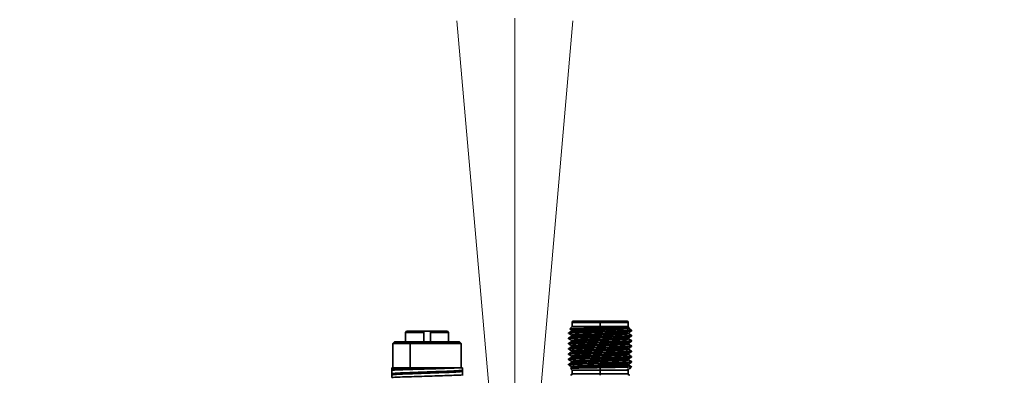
# Model space of a CAD drawing. Header units: millimetres. Extents: x -54 to 820, y 0 to 420.
# Tile 12 of 26: x 200.92 to 219.7, y 142.38 to 149.16. Entities that reach past the tile are written whole.
import ezdxf

# ---------------------------------------------------------------- set-up
doc = ezdxf.new("R2010")
doc.units = ezdxf.units.MM
doc.linetypes.add('CENTERX2', pattern=[20.32, 12.7, -2.54, 2.54, -2.54])
doc.layers.add('标注层', color=150, linetype='Continuous')
doc.styles.add('SLDTEXTSTYLE0', font='TXT', dxfattribs={"width": 0.7})
doc.dimstyles.new('SLDDIMSTYLE0', dxfattribs={"dimtxt": 3.5, "dimasz": 4, "dimexe": 0, "dimexo": 0.0625, "dimgap": 0.875, "dimtad": 0, "dimtih": 1, "dimtoh": 1, "dimlfac": 10, "dimrnd": 1e-09, "dimzin": 12, "dimdsep": 46, "dimtxsty": 'SLDTEXTSTYLE0', "dimsah": 1, "dimcen": 0, "dimadec": 0, "dimazin": 3, "dimtfac": 1, "dimtdec": 3, "dimtofl": 0, "dimtmove": 0, "dimatfit": 3, "dimfxl": 0, "dimfrac": 2, "dimtolj": 1, "dimtzin": 12, "dimarcsym": 0})

# ---------------------------------------------------------------- blocks, each defined once
blk = doc.blocks.new('_D_3')
at = {"layer": '标注层'}
for p, q in [((281.609, 195.015), (292.196, 203.712)), ((292.196, 203.712), (305.213, 203.712))]:
    blk.add_line(p, q, dxfattribs=at)
blk.add_solid([(281.609, 195.015), (285.017, 197.168), (284.383, 197.941)], dxfattribs=at)
at = {"layer": '标注层', "char_height": 3.5, "attachment_point": 1, "style": 'SLDTEXTSTYLE0'}
for s, insert in [('%%c', (293.196, 208.224)), ('1844', (297.066, 208.224))]:
    blk.add_mtext(s, dxfattribs=dict(at, insert=insert))

msp = doc.modelspace()

# ---------------------------------------------------------------- linework, layer by layer
at = {"color": 7, "linetype": 'CENTERX2', "lineweight": 18}
for q in [(210.3652, 228.6907), (202.3295, 228.3399), (218.401, 228.3399)]:
    msp.add_line((210.3652, 136.4907), q, dxfattribs=at)
at = {"color": 7, "linetype": 'Continuous', "lineweight": 35}
for p, q in [((211.4558, 143.3107), (211.4134, 143.2683)), ((211.4558, 143.3907), (211.4558, 143.3107)), ((211.4558, 143.3107), (211.9908, 143.3107)), ((211.4758, 143.4107), (211.9908, 143.4107)), ((211.9908, 143.3907), (211.9908, 143.4107)), ((212.5058, 143.4107), (211.9908, 143.4107)), ((211.9908, 143.3107), (211.9908, 143.3907)), ((211.9908, 143.283), (211.9908, 143.3107)), ((212.5258, 143.3107), (211.9908, 143.3107)), ((212.5258, 143.3107), (212.5258, 143.3907)), ((212.5379, 143.2986), (212.5258, 143.3107)), ((212.5367, 143.273), (212.5367, 143.2983)), ((208.3005, 143.2205), (208.2805, 143.2005)), ((208.2805, 143.2005), (208.2805, 143.0205)), ((208.2805, 143.2005), (208.6255, 143.2005)), ((208.3005, 143.2205), (208.6255, 143.2205)), ((208.6255, 143.2205), (208.7555, 143.2205)), ((208.6255, 143.2205), (208.6255, 143.0205)), ((208.6255, 143.0205), (208.6255, 143.2005)), ((208.7555, 143.0205), (208.7555, 143.2205)), ((208.7555, 143.2205), (209.0805, 143.2205)), ((208.7555, 143.2005), (208.7555, 143.0205)), ((208.7555, 143.2005), (209.1005, 143.2005)), ((209.1005, 143.2005), (209.0805, 143.2205)), ((209.1005, 143.0205), (209.1005, 143.2005)), ((211.3908, 143.192), (211.3908, 143.1795)), ((211.3908, 143.092), (211.3908, 143.0795)), ((211.4449, 143.2484), (211.4449, 143.2236)), ((211.4449, 143.1482), (211.4449, 143.1236)), ((211.9908, 143.1045), (211.9908, 143.117)), ((212.5367, 143.173), (212.5367, 143.1978)), ((212.5367, 143.0731), (212.5367, 143.0978)), ((212.5908, 143.1295), (212.5908, 143.142)), ((208.0705, 143.0205), (208.0405, 142.9905)), ((208.0405, 142.9905), (208.0405, 142.5205)), ((208.3655, 142.9905), (208.0405, 142.9905)), ((208.0705, 143.0205), (208.3805, 143.0205)), ((209.3405, 142.9905), (208.3655, 142.9905)), ((208.3655, 142.5205), (208.3655, 142.9905)), ((208.3805, 143.0205), (209.3105, 143.0205)), ((209.3405, 142.9905), (209.3105, 143.0205)), ((209.3405, 142.5205), (209.3405, 142.9905)), ((211.3908, 142.992), (211.3908, 142.9795)), ((211.4449, 143.0483), (211.4449, 143.0236)), ((211.4449, 142.9484), (211.4449, 142.9236)), ((211.9908, 143.0045), (211.9908, 143.017)), ((211.9908, 142.9045), (211.9908, 142.917)), ((212.5367, 142.9731), (212.5367, 142.9978)), ((212.5908, 143.0295), (212.5908, 143.042)), ((212.5908, 142.9295), (212.5908, 142.942)), ((211.3908, 142.892), (211.3908, 142.8795)), ((211.3908, 142.792), (211.3908, 142.7795)), ((211.4449, 142.8484), (211.4449, 142.8236)), ((211.4449, 142.7483), (211.4449, 142.7236)), ((211.9908, 142.8045), (211.9908, 142.817)), ((211.9908, 142.7045), (211.9908, 142.717)), ((212.5367, 142.8731), (212.5367, 142.8978)), ((212.5367, 142.7731), (212.5367, 142.7984)), ((212.5908, 142.8295), (212.5908, 142.842)), ((212.5908, 142.7295), (212.5908, 142.742)), ((211.3908, 142.692), (211.3908, 142.6795)), ((211.3908, 142.592), (211.3908, 142.5795)), ((211.4449, 142.6484), (211.4449, 142.6236)), ((211.4449, 142.5484), (211.4449, 142.5236)), ((211.9908, 142.6045), (211.9908, 142.617)), ((211.9908, 142.4807), (211.9908, 142.5275)), ((212.5367, 142.6731), (212.5367, 142.6978)), ((212.5367, 142.573), (212.5367, 142.5978)), ((212.5515, 142.5064), (212.5911, 142.546)), ((212.5908, 142.6295), (212.5908, 142.642)), ((208.0155, 142.5205), (208.0155, 142.4631)), ((208.0155, 142.5205), (208.0155, 142.5205)), ((208.0155, 142.4896), (208.0155, 142.4786)), ((208.0155, 142.451), (208.0155, 142.4631)), ((208.0155, 142.4132), (208.0155, 142.3907)), ((208.9069, 142.5205), (209.2403, 142.5205)), ((209.3655, 142.5205), (209.2403, 142.5205)), ((209.3655, 142.4757), (209.3655, 142.5205)), ((209.3655, 142.4757), (209.3655, 142.4526)), ((209.3655, 142.3881), (209.3655, 142.376)), ((211.4249, 142.5116), (211.4558, 142.4807)), ((211.4458, 142.5241), (211.4283, 142.514)), ((211.4558, 142.4807), (211.4558, 142.4107)), ((211.4558, 142.4807), (211.9908, 142.4807)), ((212.5258, 142.4807), (211.9908, 142.4807)), ((211.9908, 142.4107), (211.9908, 142.4807)), ((211.9908, 142.3807), (211.9908, 142.4107)), ((212.5136, 142.4954), (212.51, 142.4932)), ((212.51, 142.4932), (212.51, 142.4916)), ((212.5322, 142.4916), (212.51, 142.4916)), ((212.5136, 142.4954), (212.5506, 142.5072)), ((212.5258, 142.4107), (212.5258, 142.4807))]:
    msp.add_line(p, q, dxfattribs=at)
at = {"color": 8, "linetype": 'Continuous', "lineweight": 35}
for p, q in [((211.4558, 143.3907), (211.9908, 143.3907)), ((212.5258, 143.3907), (211.9908, 143.3907)), ((211.4558, 142.4107), (211.9908, 142.4107)), ((212.5258, 142.4107), (211.9908, 142.4107))]:
    msp.add_line(p, q, dxfattribs=at)
at = {"color": 7, "linetype": 'Continuous', "lineweight": 35, "flags": 128}
msp.add_lwpolyline([(208.3805, 143.0205), (208.3721, 143.0037), (208.3655, 142.9905)], dxfattribs=at)
at = {"color": 7, "linetype": 'CENTERX2', "lineweight": 18}
msp.add_arc((210.3652, 136.4907), 92.2, 95, 85, dxfattribs=at)
at = {"color": 7, "linetype": 'Continuous', "lineweight": 35}
for centre, radius, start, end in [((211.4758, 143.3907), 0.02, 90, 180), ((212.5058, 143.3907), 0.02, 0, 90), ((211.4258, 142.4107), 0.03, 270, 0), ((212.5558, 142.4107), 0.03, 180, 270)]:
    msp.add_arc(centre, radius, start, end, dxfattribs=at)
for points, knots in [([(211.9908, 143.283), (211.9474, 143.2822), (211.8604, 143.2806), (211.7358, 143.2783), (211.6239, 143.276), (211.5305, 143.2736), (211.4613, 143.2713), (211.4177, 143.269), (211.4142, 143.2674), (211.4124, 143.2667)], [0, 0, 0, 0, 0.141244, 0.2830708, 0.4254802, 0.5684722, 0.712047, 0.8562044, 1, 1, 1, 1]), ([(212.5293, 143.2982), (212.5286, 143.2968), (212.5267, 143.2935), (212.44, 143.2882), (212.2942, 143.2823), (212.1055, 143.2765), (211.9024, 143.2707), (211.7104, 143.2648), (211.5575, 143.259), (211.46, 143.2535), (211.4528, 143.2499), (211.4495, 143.2482)], [0, 0, 0, 0, 0.0840671, 0.2007256, 0.3173837, 0.4340415, 0.5506999, 0.6673581, 0.7840158, 0.900674, 1, 1, 1, 1]), ([(211.9908, 143.283), (212.078, 143.2845), (212.252, 143.2876), (212.4365, 143.292), (212.5305, 143.2958), (212.5303, 143.2979), (212.5303, 143.2988)], [0, 0, 0, 0, 0.2999603, 0.5979159, 0.8314846, 1, 1, 1, 1]), ([(212.5338, 143.2998), (212.5191, 143.2998), (212.4897, 143.2998), (212.4082, 143.2998), (212.3454, 143.2998), (212.3398, 143.2998)], [0, 0, 0, 0, 0.4764616, 0.952923, 1, 1, 1, 1]), ([(208.6255, 143.2005), (208.6255, 143.2043), (208.6255, 143.211), (208.6255, 143.2176), (208.6255, 143.2205)], [0, 0, 0, 0, 0.5599723, 1, 1, 1, 1]), ([(208.7555, 143.2205), (208.7555, 143.2168), (208.7555, 143.2102), (208.7555, 143.2035), (208.7555, 143.2005)], [0, 0, 0, 0, 0.56002685, 1, 1, 1, 1]), ([(211.9908, 143.1045), (211.9124, 143.1024), (211.7556, 143.0982), (211.5539, 143.092), (211.4279, 143.0857), (211.3756, 143.0813), (211.3939, 143.079), (211.3956, 143.0788)], [0, 0, 0, 0, 0.2435637, 0.4871274, 0.730691, 0.9742545, 1, 1, 1, 1]), ([(211.9908, 143.117), (211.9122, 143.1149), (211.7549, 143.1107), (211.5566, 143.1045), (211.4179, 143.0982), (211.3998, 143.094), (211.3908, 143.092)], [0, 0, 0, 0, 0.2500001, 0.5000001, 0.7500001, 1, 1, 1, 1]), ([(211.446, 143.2242), (211.4368, 143.2189), (211.4186, 143.2084), (211.4003, 143.1978), (211.3912, 143.1925)], [0, 0, 0, 0, 0.499977, 1, 1, 1, 1]), ([(211.3912, 143.1788), (211.4004, 143.1736), (211.4187, 143.163), (211.4369, 143.1524), (211.4461, 143.1471)], [0, 0, 0, 0, 0.5000236, 1, 1, 1, 1]), ([(211.446, 143.1242), (211.4369, 143.1189), (211.4186, 143.1084), (211.4003, 143.0978), (211.3912, 143.0925)], [0, 0, 0, 0, 0.4999763, 1, 1, 1, 1]), ([(211.3966, 143.1927), (211.4001, 143.194), (211.4081, 143.1969), (211.4867, 143.2014), (211.6131, 143.2063), (211.7771, 143.2113), (211.9609, 143.2162), (212.1477, 143.2211), (212.3193, 143.226), (212.4608, 143.2309), (212.554, 143.2359), (212.5964, 143.2398), (212.5862, 143.2421), (212.5834, 143.2427)], [0, 0, 0, 0, 0.0753839, 0.1738928, 0.2724017, 0.3709105, 0.4694195, 0.5679284, 0.6664373, 0.7649461, 0.863455, 0.9619639, 1, 1, 1, 1]), ([(212.5887, 143.2289), (212.5891, 143.2288), (212.599, 143.2268), (212.547, 143.2229), (212.432, 143.2172), (212.2525, 143.2115), (212.042, 143.2058), (211.8245, 143.2001), (211.6275, 143.1944), (211.4798, 143.1887), (211.3972, 143.1837), (211.3991, 143.1806), (211.3999, 143.1795)], [0, 0, 0, 0, 0.0054681, 0.1208828, 0.2362975, 0.3517122, 0.4671269, 0.5825416, 0.6979563, 0.813371, 0.9287857, 1, 1, 1, 1]), ([(211.4124, 143.2666), (211.4144, 143.2655), (211.4255, 143.259), (211.4367, 143.2526), (211.4458, 143.2473)], [0, 0, 0, 0, 0.1802963, 1, 1, 1, 1]), ([(212.5271, 143.1975), (212.5278, 143.1966), (212.53, 143.1938), (212.4561, 143.189), (212.3192, 143.1832), (212.1346, 143.1774), (211.9321, 143.1715), (211.7368, 143.1657), (211.5766, 143.1599), (211.4663, 143.154), (211.4521, 143.1502), (211.445, 143.1482)], [0, 0, 0, 0, 0.054529, 0.1727576, 0.2909854, 0.4092135, 0.5274421, 0.64567, 0.763898, 0.8821266, 1, 1, 1, 1]), ([(212.5343, 143.274), (212.5352, 143.2738), (212.5409, 143.2725), (212.5287, 143.2701), (212.4966, 143.2668), (212.4406, 143.2635), (212.3659, 143.2602), (212.2748, 143.2568), (212.1716, 143.2535), (212.0606, 143.2502), (211.9466, 143.2469), (211.8345, 143.2436), (211.7292, 143.2403), (211.6351, 143.237), (211.5561, 143.2337), (211.4964, 143.2304), (211.4569, 143.2272), (211.4498, 143.225), (211.4463, 143.224)], [0, 0, 0, 0, 0.0118213, 0.0779917, 0.1441622, 0.2103326, 0.2765029, 0.3426732, 0.4088433, 0.4750136, 0.5411837, 0.6073538, 0.6735239, 0.739694, 0.805864, 0.8720342, 0.9382043, 1, 1, 1, 1]), ([(212.5342, 143.1732), (212.5341, 143.1724), (212.5337, 143.1705), (212.5059, 143.1676), (212.4562, 143.1643), (212.3855, 143.161), (212.2981, 143.1576), (212.1975, 143.1543), (212.0879, 143.151), (211.9742, 143.1477), (211.8612, 143.1444), (211.7538, 143.1411), (211.6565, 143.1378), (211.5738, 143.1345), (211.5084, 143.1312), (211.466, 143.1279), (211.4458, 143.1255), (211.4471, 143.1242), (211.4473, 143.124)], [0, 0, 0, 0, 0.0472949, 0.1145574, 0.1818198, 0.2490822, 0.3163445, 0.3836068, 0.4508691, 0.5181314, 0.5853936, 0.652656, 0.7199184, 0.7871808, 0.8544431, 0.9217056, 0.9889682, 1, 1, 1, 1]), ([(212.5316, 143.0975), (212.5288, 143.0963), (212.5222, 143.0934), (212.4537, 143.089), (212.3428, 143.0841), (212.1978, 143.0793), (212.0343, 143.0745), (211.8666, 143.0696), (211.7106, 143.0648), (211.5795, 143.0599), (211.4893, 143.0551), (211.4446, 143.0512), (211.4496, 143.0489), (211.4511, 143.0482)], [0, 0, 0, 0, 0.0746502, 0.1728803, 0.2711105, 0.3693407, 0.4675709, 0.5658008, 0.6640304, 0.7622597, 0.8604886, 0.9587171, 1, 1, 1, 1]), ([(212.5855, 143.1427), (212.5874, 143.1424), (212.606, 143.1401), (212.5538, 143.1357), (212.4276, 143.1295), (212.226, 143.1232), (212.0692, 143.119), (211.9908, 143.117)], [0, 0, 0, 0, 0.0282447, 0.2711836, 0.5141225, 0.7570613, 1, 1, 1, 1]), ([(211.9908, 143.1045), (212.0536, 143.1061), (212.1792, 143.1095), (212.3495, 143.1145), (212.4835, 143.1195), (212.5736, 143.1245), (212.5851, 143.1278), (212.5908, 143.1295)], [0, 0, 0, 0, 0.1999999, 0.3999999, 0.6, 0.7999999, 1, 1, 1, 1]), ([(212.5905, 143.2425), (212.5814, 143.2478), (212.5631, 143.2583), (212.5448, 143.2689), (212.5357, 143.2742)], [0, 0, 0, 0, 0.5000236, 1, 1, 1, 1]), ([(212.5905, 143.1425), (212.5814, 143.1478), (212.5631, 143.1583), (212.5448, 143.1689), (212.5357, 143.1742)], [0, 0, 0, 0, 0.5000238, 1, 1, 1, 1]), ([(212.5358, 143.0973), (212.5449, 143.1026), (212.5632, 143.1131), (212.5815, 143.1237), (212.5906, 143.129)], [0, 0, 0, 0, 0.4999807, 1, 1, 1, 1]), ([(212.5359, 143.1974), (212.545, 143.2026), (212.5633, 143.2132), (212.5816, 143.2238), (212.5907, 143.2291)], [0, 0, 0, 0, 0.4999776, 1, 1, 1, 1]), ([(211.3967, 142.9787), (211.3945, 142.9789), (211.3756, 142.9813), (211.4277, 142.9857), (211.554, 142.992), (211.7556, 142.9982), (211.9124, 143.0024), (211.9908, 143.0045)], [0, 0, 0, 0, 0.0310263, 0.2732696, 0.515513, 0.7577565, 1, 1, 1, 1]), ([(211.3966, 142.8787), (211.3945, 142.8789), (211.3756, 142.8813), (211.4277, 142.8857), (211.554, 142.892), (211.7556, 142.8982), (211.9124, 142.9024), (211.9908, 142.9045)], [0, 0, 0, 0, 0.0307628, 0.273072, 0.5153813, 0.7576907, 1, 1, 1, 1]), ([(211.9908, 143.017), (211.9122, 143.0149), (211.7549, 143.0107), (211.5566, 143.0045), (211.4179, 142.9982), (211.3998, 142.994), (211.3908, 142.992)], [0, 0, 0, 0, 0.25, 0.5000001, 0.7500001, 1, 1, 1, 1]), ([(211.9908, 142.917), (211.9122, 142.9149), (211.7549, 142.9107), (211.5566, 142.9045), (211.4179, 142.8982), (211.3998, 142.894), (211.3908, 142.892)], [0, 0, 0, 0, 0.25000006, 0.50000011, 0.75000013, 1, 1, 1, 1]), ([(211.391, 143.079), (211.4001, 143.0737), (211.4184, 143.0632), (211.4367, 143.0526), (211.4458, 143.0473)], [0, 0, 0, 0, 0.5000183, 1, 1, 1, 1]), ([(211.446, 142.9242), (211.4368, 142.9189), (211.4186, 142.9084), (211.4003, 142.8978), (211.3911, 142.8925)], [0, 0, 0, 0, 0.4999774, 1, 1, 1, 1]), ([(211.4461, 143.0243), (211.4369, 143.019), (211.4187, 143.0084), (211.4004, 142.9979), (211.3912, 142.9926)], [0, 0, 0, 0, 0.4999776, 1, 1, 1, 1]), ([(211.3912, 142.9789), (211.4003, 142.9736), (211.4183, 142.9632), (211.4362, 142.9529), (211.4449, 142.9478)], [0, 0, 0, 0, 0.5104647, 1, 1, 1, 1]), ([(212.5338, 142.9974), (212.5343, 142.9973), (212.5394, 142.9955), (212.5017, 142.9921), (212.4202, 142.9873), (212.294, 142.9824), (212.1413, 142.9776), (211.9745, 142.9727), (211.8091, 142.9679), (211.6608, 142.963), (211.5414, 142.9582), (211.4687, 142.9534), (211.4377, 142.95), (211.446, 142.9483), (211.4465, 142.9482)], [0, 0, 0, 0, 0.0093586, 0.1077828, 0.2062072, 0.3046321, 0.4030573, 0.5014828, 0.5999087, 0.6983347, 0.7967609, 0.8951871, 0.9936131, 1, 1, 1, 1]), ([(212.5318, 142.9732), (212.5333, 142.9728), (212.5403, 142.9708), (212.5025, 142.9671), (212.42, 142.9623), (212.2941, 142.9574), (212.1413, 142.9526), (211.9745, 142.9477), (211.8092, 142.9429), (211.6604, 142.938), (211.5431, 142.9332), (211.4651, 142.9285), (211.4534, 142.9254), (211.4478, 142.924)], [0, 0, 0, 0, 0.0254673, 0.1238837, 0.2223003, 0.3207173, 0.4191347, 0.5175525, 0.6159704, 0.7143887, 0.812807, 0.9112254, 1, 1, 1, 1]), ([(212.5345, 143.0732), (212.5314, 143.0717), (212.5249, 143.0687), (212.454, 143.064), (212.3427, 143.0591), (212.1979, 143.0543), (212.0343, 143.0495), (211.8666, 143.0446), (211.7107, 143.0398), (211.5794, 143.0349), (211.4899, 143.0301), (211.4462, 143.0265), (211.4497, 143.0245), (211.4503, 143.0241)], [0, 0, 0, 0, 0.0891524, 0.1877624, 0.2863724, 0.3849825, 0.4835925, 0.5822022, 0.6808117, 0.7794208, 0.8780295, 0.976638, 1, 1, 1, 1]), ([(212.5858, 143.0428), (212.5877, 143.0425), (212.6006, 143.0406), (212.5675, 143.037), (212.4852, 143.032), (212.3491, 143.027), (212.1793, 143.022), (212.0537, 143.0186), (211.9908, 143.017)], [0, 0, 0, 0, 0.0330189, 0.2264152, 0.4198114, 0.6132076, 0.8066039, 1, 1, 1, 1]), ([(211.9908, 143.0045), (212.0694, 143.0065), (212.2267, 143.0107), (212.425, 143.017), (212.5637, 143.0232), (212.5818, 143.0274), (212.5908, 143.0295)], [0, 0, 0, 0, 0.24999987, 0.49999989, 0.74999994, 1, 1, 1, 1]), ([(212.5847, 142.9428), (212.587, 142.9425), (212.606, 142.9402), (212.554, 142.9357), (212.4276, 142.9295), (212.226, 142.9232), (212.0692, 142.919), (211.9908, 142.917)], [0, 0, 0, 0, 0.032282, 0.2742115, 0.5161411, 0.7580706, 1, 1, 1, 1]), ([(211.9908, 142.9045), (212.0694, 142.9065), (212.2267, 142.9107), (212.425, 142.917), (212.5637, 142.9232), (212.5818, 142.9274), (212.5908, 142.9295)], [0, 0, 0, 0, 0.24999987, 0.49999991, 0.74999994, 1, 1, 1, 1]), ([(212.5903, 143.0426), (212.5811, 143.0479), (212.5628, 143.0585), (212.5446, 143.069), (212.5354, 143.0743)], [0, 0, 0, 0, 0.50003499, 1, 1, 1, 1]), ([(212.5903, 142.9426), (212.5812, 142.9479), (212.5629, 142.9584), (212.5446, 142.969), (212.5355, 142.9743)], [0, 0, 0, 0, 0.5000197, 1, 1, 1, 1]), ([(212.5355, 142.8971), (212.5446, 142.9024), (212.5629, 142.913), (212.5812, 142.9235), (212.5903, 142.9288)], [0, 0, 0, 0, 0.4999826, 1, 1, 1, 1]), ([(212.5357, 142.9972), (212.5448, 143.0025), (212.5631, 143.0131), (212.5814, 143.0237), (212.5905, 143.0289)], [0, 0, 0, 0, 0.4999772, 1, 1, 1, 1]), ([(211.3956, 142.7788), (211.3939, 142.779), (211.3756, 142.7813), (211.4279, 142.7857), (211.5539, 142.792), (211.7556, 142.7982), (211.9124, 142.8024), (211.9908, 142.8045)], [0, 0, 0, 0, 0.0255681, 0.269176, 0.512784, 0.756392, 1, 1, 1, 1]), ([(211.9908, 142.817), (211.9122, 142.8149), (211.7549, 142.8107), (211.5566, 142.8045), (211.4179, 142.7982), (211.3998, 142.794), (211.3908, 142.792)], [0, 0, 0, 0, 0.25000006, 0.50000009, 0.75000013, 1, 1, 1, 1]), ([(211.9908, 142.717), (211.9122, 142.7149), (211.7549, 142.7107), (211.5566, 142.7045), (211.4179, 142.6982), (211.3998, 142.694), (211.3908, 142.692)], [0, 0, 0, 0, 0.2500001, 0.5000001, 0.7500001, 1, 1, 1, 1]), ([(211.4458, 142.8241), (211.4367, 142.8188), (211.4184, 142.8083), (211.4001, 142.7977), (211.391, 142.7924)], [0, 0, 0, 0, 0.4999786, 1, 1, 1, 1]), ([(211.391, 142.779), (211.4001, 142.7737), (211.4184, 142.7632), (211.4367, 142.7526), (211.4458, 142.7473)], [0, 0, 0, 0, 0.5000224, 1, 1, 1, 1]), ([(211.4459, 142.7242), (211.4368, 142.7189), (211.4185, 142.7083), (211.4002, 142.6978), (211.3911, 142.6925)], [0, 0, 0, 0, 0.4999793, 1, 1, 1, 1]), ([(211.3912, 142.8789), (211.4003, 142.8736), (211.4186, 142.863), (211.4369, 142.8525), (211.446, 142.8472)], [0, 0, 0, 0, 0.5000158, 1, 1, 1, 1]), ([(212.5297, 142.7719), (212.5278, 142.771), (212.5226, 142.7686), (212.4668, 142.7648), (212.3719, 142.7603), (212.2452, 142.7558), (212.0989, 142.7513), (211.944, 142.7469), (211.7927, 142.7424), (211.6573, 142.7379), (211.547, 142.7334), (211.476, 142.7289), (211.4431, 142.7258), (211.4472, 142.7242), (211.4476, 142.724)], [0, 0, 0, 0, 0.0555249, 0.1490271, 0.2425295, 0.336032, 0.4295346, 0.5230372, 0.6165397, 0.7100421, 0.8035442, 0.8970462, 0.9905479, 1, 1, 1, 1]), ([(212.5243, 142.7958), (212.5217, 142.7951), (212.5135, 142.7927), (212.447, 142.7887), (212.3345, 142.7838), (212.1876, 142.779), (212.0235, 142.7741), (211.8561, 142.7693), (211.7013, 142.7645), (211.5723, 142.7596), (211.485, 142.7548), (211.4432, 142.751), (211.4492, 142.7488), (211.4507, 142.7482)], [0, 0, 0, 0, 0.048358, 0.1500742, 0.2517909, 0.3535077, 0.4552246, 0.5569415, 0.6586584, 0.760375, 0.8620912, 0.9638072, 1, 1, 1, 1]), ([(212.5296, 142.8973), (212.5298, 142.8966), (212.5302, 142.8943), (212.4778, 142.8904), (212.3794, 142.8855), (212.2423, 142.8807), (212.0829, 142.8759), (211.9148, 142.871), (211.7538, 142.8662), (211.6143, 142.8613), (211.5106, 142.8565), (211.4488, 142.8518), (211.4484, 142.8488), (211.4483, 142.8473)], [0, 0, 0, 0, 0.0415614, 0.1384968, 0.2354325, 0.3323682, 0.4293042, 0.5262404, 0.6231769, 0.7201137, 0.8170509, 0.9139884, 1, 1, 1, 1]), ([(212.5307, 142.8732), (212.5312, 142.8722), (212.5325, 142.8696), (212.4784, 142.8654), (212.3793, 142.8605), (212.2424, 142.8557), (212.0829, 142.8509), (211.9148, 142.846), (211.7539, 142.8412), (211.6141, 142.8363), (211.5113, 142.8315), (211.4536, 142.8273), (211.4522, 142.8248), (211.4516, 142.8239)], [0, 0, 0, 0, 0.0601902, 0.158442, 0.256694, 0.3549461, 0.4531983, 0.5514509, 0.6497038, 0.747957, 0.8462105, 0.9444644, 1, 1, 1, 1]), ([(212.5858, 142.8426), (212.5876, 142.8424), (212.606, 142.8401), (212.5538, 142.8357), (212.4277, 142.8295), (212.226, 142.8232), (212.0692, 142.819), (211.9908, 142.817)], [0, 0, 0, 0, 0.0267539, 0.2700655, 0.5133771, 0.7566886, 1, 1, 1, 1]), ([(211.9908, 142.8045), (212.0379, 142.8057), (212.1322, 142.8082), (212.2657, 142.812), (212.384, 142.8157), (212.4809, 142.8195), (212.5495, 142.8232), (212.5872, 142.8265), (212.5871, 142.8286), (212.5871, 142.8295)], [0, 0, 0, 0, 0.1499923, 0.2999845, 0.4499768, 0.5999692, 0.7499614, 0.8999537, 1, 1, 1, 1]), ([(212.5851, 142.7406), (212.5849, 142.7402), (212.584, 142.7386), (212.5488, 142.7357), (212.4811, 142.732), (212.384, 142.7282), (212.2658, 142.7245), (212.1322, 142.7207), (212.0379, 142.7182), (211.9908, 142.717)], [0, 0, 0, 0, 0.0495777, 0.2079814, 0.3663851, 0.5247889, 0.6831926, 0.8415963, 1, 1, 1, 1]), ([(211.9908, 142.7045), (212.0694, 142.7065), (212.2267, 142.7107), (212.425, 142.717), (212.5637, 142.7232), (212.5818, 142.7274), (212.5908, 142.7295)], [0, 0, 0, 0, 0.2499999, 0.4999999, 0.7499999, 1, 1, 1, 1]), ([(212.5302, 142.7956), (212.5393, 142.8009), (212.5574, 142.8115), (212.5755, 142.822), (212.5846, 142.8273)], [0, 0, 0, 0, 0.4999909, 1, 1, 1, 1]), ([(212.589, 142.7404), (212.5799, 142.7457), (212.5618, 142.7563), (212.5436, 142.7668), (212.5345, 142.7721)], [0, 0, 0, 0, 0.50000549, 1, 1, 1, 1]), ([(212.5906, 142.8424), (212.5814, 142.8477), (212.5632, 142.8583), (212.5449, 142.8689), (212.5357, 142.8741)], [0, 0, 0, 0, 0.500021, 1, 1, 1, 1]), ([(212.5357, 142.6973), (212.5449, 142.7025), (212.5631, 142.7131), (212.5814, 142.7237), (212.5906, 142.729)], [0, 0, 0, 0, 0.49997633, 1, 1, 1, 1]), ([(211.3965, 142.6787), (211.3944, 142.6789), (211.3756, 142.6813), (211.4277, 142.6857), (211.554, 142.692), (211.7556, 142.6982), (211.9124, 142.7024), (211.9908, 142.7045)], [0, 0, 0, 0, 0.0303735, 0.27278, 0.5151867, 0.7575933, 1, 1, 1, 1]), ([(211.3967, 142.5786), (211.3945, 142.5789), (211.3756, 142.5813), (211.4276, 142.5857), (211.554, 142.592), (211.7556, 142.5982), (211.9124, 142.6024), (211.9908, 142.6045)], [0, 0, 0, 0, 0.0313709, 0.273528, 0.5156853, 0.7578427, 1, 1, 1, 1]), ([(211.4459, 142.6242), (211.4367, 142.6189), (211.4185, 142.6083), (211.4002, 142.5977), (211.391, 142.5925)], [0, 0, 0, 0, 0.4999762, 1, 1, 1, 1]), ([(211.3912, 142.6789), (211.4003, 142.6736), (211.4186, 142.663), (211.4369, 142.6525), (211.446, 142.6472)], [0, 0, 0, 0, 0.5000239, 1, 1, 1, 1]), ([(211.3912, 142.5789), (211.4004, 142.5736), (211.4186, 142.563), (211.4369, 142.5524), (211.4461, 142.5472)], [0, 0, 0, 0, 0.5000205, 1, 1, 1, 1]), ([(211.9908, 142.617), (211.9122, 142.6149), (211.7549, 142.6107), (211.5569, 142.6045), (211.4219, 142.5984), (211.4042, 142.5945), (211.3959, 142.5927)], [0, 0, 0, 0, 0.2572157, 0.5144315, 0.7716472, 1, 1, 1, 1]), ([(211.9908, 142.5275), (211.915, 142.5262), (211.7638, 142.5235), (211.5757, 142.5196), (211.4467, 142.5156), (211.4321, 142.513), (211.4249, 142.5116)], [0, 0, 0, 0, 0.2525878, 0.5034503, 0.7525878, 1, 1, 1, 1]), ([(212.5326, 142.6974), (212.5332, 142.6972), (212.5379, 142.6953), (212.4979, 142.6918), (212.4131, 142.687), (212.2849, 142.6821), (212.1308, 142.6773), (211.9636, 142.6724), (211.799, 142.6676), (211.6517, 142.6627), (211.5366, 142.6579), (211.4596, 142.653), (211.4498, 142.6498), (211.4449, 142.6482)], [0, 0, 0, 0, 0.0160666, 0.1144586, 0.212851, 0.3112437, 0.4096367, 0.5080301, 0.6064237, 0.7048177, 0.8032121, 0.9016066, 1, 1, 1, 1]), ([(212.5329, 142.5732), (212.5341, 142.5729), (212.5403, 142.571), (212.5091, 142.5677), (212.4395, 142.5632), (212.3311, 142.5588), (212.1968, 142.5543), (212.0461, 142.5498), (211.8911, 142.5453), (211.744, 142.5408), (211.616, 142.5364), (211.5188, 142.5319), (211.4585, 142.5277), (211.452, 142.5251), (211.4491, 142.5239)], [0, 0, 0, 0, 0.020379, 0.1112512, 0.2021235, 0.292996, 0.3838687, 0.4747415, 0.5656145, 0.6564878, 0.7473614, 0.8382352, 0.9291091, 1, 1, 1, 1]), ([(212.5295, 142.5973), (212.5292, 142.5965), (212.5283, 142.5941), (212.4728, 142.5901), (212.3715, 142.5852), (212.2326, 142.5804), (212.0722, 142.5755), (211.9041, 142.5707), (211.7441, 142.5659), (211.6062, 142.561), (211.5058, 142.5562), (211.4499, 142.5519), (211.4505, 142.5493), (211.4507, 142.5482)], [0, 0, 0, 0, 0.0487455, 0.1473802, 0.2460149, 0.3446494, 0.4432842, 0.541919, 0.640554, 0.7391893, 0.837825, 0.9364609, 1, 1, 1, 1]), ([(212.5313, 142.6732), (212.5321, 142.6724), (212.5344, 142.6701), (212.4905, 142.6662), (212.4074, 142.6618), (212.2894, 142.6573), (212.1485, 142.6528), (211.9951, 142.6483), (211.8413, 142.6438), (211.6994, 142.6394), (211.5798, 142.6349), (211.495, 142.6304), (211.4502, 142.6268), (211.4507, 142.6246), (211.4509, 142.624)], [0, 0, 0, 0, 0.0505857, 0.1415184, 0.2324515, 0.3233848, 0.4143183, 0.505252, 0.5961859, 0.68712, 0.7780542, 0.8689884, 0.9599225, 1, 1, 1, 1]), ([(212.585, 142.6427), (212.5872, 142.6425), (212.606, 142.6401), (212.5539, 142.6357), (212.4276, 142.6295), (212.226, 142.6232), (212.0692, 142.619), (211.9908, 142.617)], [0, 0, 0, 0, 0.0305582, 0.2729187, 0.5152792, 0.7576397, 1, 1, 1, 1]), ([(211.9908, 142.6045), (212.0695, 142.6065), (212.2268, 142.6107), (212.4246, 142.617), (212.5589, 142.6229), (212.5765, 142.6268), (212.5847, 142.6286)], [0, 0, 0, 0, 0.2586766, 0.5173534, 0.7760302, 1, 1, 1, 1]), ([(212.5859, 142.5438), (212.5869, 142.5437), (212.5933, 142.5428), (212.5757, 142.5412), (212.5321, 142.5389), (212.4587, 142.5366), (212.363, 142.5343), (212.2489, 142.532), (212.1227, 142.5298), (212.0347, 142.5282), (211.9908, 142.5275)], [0, 0, 0, 0, 0.0254982, 0.1663253, 0.3066147, 0.4463669, 0.5855813, 0.7242584, 0.862398, 1, 1, 1, 1]), ([(212.5355, 142.5971), (212.5446, 142.6024), (212.5629, 142.613), (212.5812, 142.6235), (212.5903, 142.6288)], [0, 0, 0, 0, 0.4999777, 1, 1, 1, 1]), ([(212.5904, 142.6425), (212.5813, 142.6478), (212.5634, 142.6582), (212.5454, 142.6685), (212.5367, 142.6736)], [0, 0, 0, 0, 0.5101951, 1, 1, 1, 1]), ([(212.5904, 142.5426), (212.5812, 142.5478), (212.5633, 142.5582), (212.5454, 142.5685), (212.5367, 142.5736)], [0, 0, 0, 0, 0.5106056, 1, 1, 1, 1]), ([(209.2403, 142.5205), (209.195, 142.5188), (209.1046, 142.5153), (208.9417, 142.51), (208.7686, 142.5048), (208.5913, 142.4996), (208.4188, 142.4943), (208.2599, 142.4891), (208.1196, 142.4838), (208.0502, 142.4803), (208.0155, 142.4786)], [0, 0, 0, 0, 0.125, 0.25, 0.375, 0.5, 0.6250001, 0.75, 0.875, 1, 1, 1, 1]), ([(208.0155, 142.4896), (208.0679, 142.4922), (208.1728, 142.4973), (208.4005, 142.5051), (208.6541, 142.5128), (208.8226, 142.518), (208.9069, 142.5205)], [0, 0, 0, 0, 0.2499998, 0.5, 0.75, 1, 1, 1, 1]), ([(208.9069, 142.5205), (208.8156, 142.5205), (208.6333, 142.5205), (208.3676, 142.5205), (208.1422, 142.5205), (208.0578, 142.5205), (208.0155, 142.5205)], [0, 0, 0, 0, 0.2504287, 0.500226, 0.7497073, 1, 1, 1, 1]), ([(208.0155, 142.4896), (208.0155, 142.496), (208.0155, 142.5073), (208.0155, 142.5165), (208.0155, 142.5205)], [0, 0, 0, 0, 0.5600192, 1, 1, 1, 1]), ([(208.0155, 142.4132), (208.0155, 142.4232), (208.0155, 142.4409), (208.0155, 142.467), (208.0155, 142.4786)], [0, 0, 0, 0, 0.5598861, 1, 1, 1, 1]), ([(208.0155, 142.4132), (208.0426, 142.4158), (208.0967, 142.421), (208.2594, 142.4289), (208.4623, 142.4367), (208.6905, 142.4445), (208.9187, 142.4523), (209.1216, 142.4601), (209.2843, 142.4679), (209.3384, 142.4731), (209.3655, 142.4757)], [0, 0, 0, 0, 0.125, 0.2499999, 0.375, 0.5, 0.625, 0.75, 0.875, 1, 1, 1, 1]), ([(209.3655, 142.4526), (209.3384, 142.45), (209.2843, 142.4448), (209.1216, 142.4371), (208.9187, 142.4294), (208.6905, 142.4216), (208.4623, 142.4139), (208.2594, 142.4061), (208.0967, 142.3984), (208.0426, 142.3932), (208.0155, 142.3907)], [0, 0, 0, 0, 0.125, 0.25, 0.375, 0.5, 0.625, 0.7500001, 0.875, 1, 1, 1, 1]), ([(208.0155, 142.3396), (208.0155, 142.3518), (208.0155, 142.3735), (208.0155, 142.3854), (208.0155, 142.3907)], [0, 0, 0, 0, 0.5600342, 1, 1, 1, 1]), ([(208.0155, 142.3396), (208.0555, 142.3416), (208.1356, 142.3457), (208.3019, 142.3517), (208.4895, 142.3578), (208.6905, 142.3638), (208.8915, 142.3699), (209.0791, 142.376), (209.2453, 142.382), (209.3254, 142.3861), (209.3655, 142.3881)], [0, 0, 0, 0, 0.125, 0.25, 0.375, 0.4999999, 0.625, 0.75, 0.875, 1, 1, 1, 1]), ([(209.3655, 142.3881), (209.3655, 142.4025), (209.3655, 142.4282), (209.3655, 142.4451), (209.3655, 142.4526)], [0, 0, 0, 0, 0.5600229, 1, 1, 1, 1]), ([(212.5043, 142.4926), (212.506, 142.4931), (212.5093, 142.4941), (212.5123, 142.495), (212.5136, 142.4954)], [0, 0, 0, 0, 0.5595407, 1, 1, 1, 1]), ([(212.51, 142.4932), (212.5089, 142.4931), (212.5071, 142.4929), (212.5051, 142.4927), (212.5043, 142.4926)], [0, 0, 0, 0, 0.55976264, 1, 1, 1, 1]), ([(212.51, 142.4916), (212.5089, 142.4918), (212.5071, 142.4921), (212.5051, 142.4925), (212.5043, 142.4926)], [0, 0, 0, 0, 0.5598203, 1, 1, 1, 1]), ([(212.5281, 142.4998), (212.5317, 142.4992), (212.5455, 142.497), (212.525, 142.4948), (212.51, 142.4932)], [0, 0, 0, 0, 0.2678329, 1, 1, 1, 1])]:
    msp.add_open_spline(points, degree=3, knots=knots, dxfattribs=at)

# ---------------------------------------------------------------- dimensions: what is measured, and where the dimension line sits
at = {"layer": '标注层'}
dim = msp.add_radius_dim(center=(210.3652, 136.4907), mpoint=(281.6092, 195.0154), text='%%c1844', dimstyle='SLDDIMSTYLE0', override={"dimpost": '<>'}, dxfattribs=at)
dim.commit()
dim.dimension.update_dxf_attribs({"geometry": '_D_3', "text_midpoint": (299.2044, 205.7487), "dimtype": 164})

doc.saveas('drawing.dxf')
